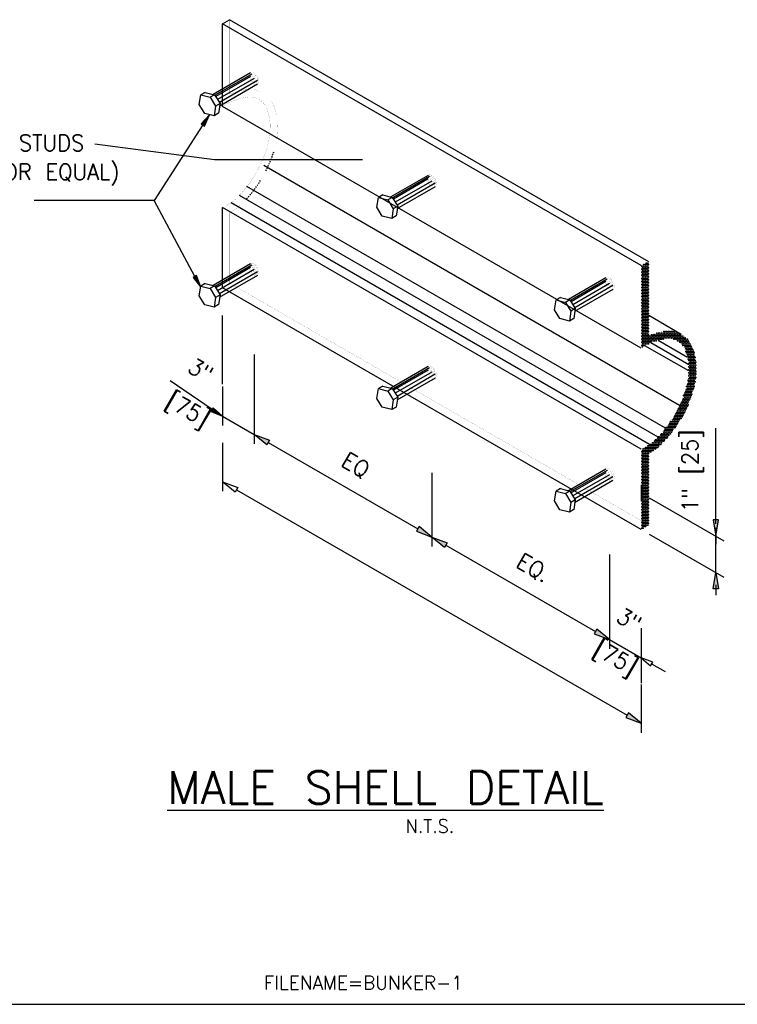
# Model space of a CAD drawing. Extents: x 0 to 1164, y 0 to 483.
# Tile 8 of 17: x 266 to 332, y 0 to 91. Entities that reach past the tile are written whole.
import ezdxf
from ezdxf.enums import TextEntityAlignment as Align

# ---------------------------------------------------------------- set-up
doc = ezdxf.new("R2010")
doc.units = 0
doc.header["$MEASUREMENT"] = 0
doc.linetypes.add('HIDDEN2', pattern=[0.1875, 0.125, -0.0625])
for name, color, linetype in [('1', 7, 'CONTINUOUS'), ('14', 7, 'CONTINUOUS'), ('DIM', 7, 'CONTINUOUS'), ('FILENAME', 1, 'CONTINUOUS'), ('FOOTING', 7, 'CONTINUOUS'), ('OUTLINE', 7, 'CONTINUOUS'), ('PAN_BLK', 7, 'CONTINUOUS'), ('PARTSLIST', 7, 'CONTINUOUS')]:
    doc.layers.add(name, color=color, linetype=linetype)
doc.styles.add('TXT_SHX', font='txt.shx')

# ---------------------------------------------------------------- blocks, each defined once
blk = doc.blocks.new('ISO_NU')
at = {"layer": 'FOOTING', "color": 3, "linetype": 'CONTINUOUS'}
for p, q in [((-0.44, 0.7), (-5.04, -1.96)), ((-0.28, 0.54), (-4.81, -2.07)), ((-0.43, 0.25), (-4.72, -2.23)), ((0, 0), (-4.5, -2.6)), ((0.41, -0.72), (-4.3, -3.44)), ((0.43, -0.25), (-4.27, -2.97))]:
    blk.add_line(p, q, dxfattribs=at)
at = {"layer": 'FOOTING', "color": 7, "linetype": 'CONTINUOUS'}
for p, q in [((-6.01, -1.71), (-6.56, -2.02)), ((-4.86, -2.01), (-5.41, -2.32)), ((-4.2, -3.09), (-4.75, -3.41)), ((-4.38, -4.29), (-4.93, -4.61))]:
    blk.add_line(p, q, dxfattribs=at)
at = {"layer": 'FOOTING', "color": 3, "linetype": 'CONTINUOUS', "const_width": 0.00984}
for points in [[(-0.41, -0.24, 0.058752), (-0.21, -0.51, 0.072341), (0, -0.68, 0.106617), (0.24, -0.76, 0.156851), (0.41, -0.72, 0.156851), (0.53, -0.59, 0.106617), (0.59, -0.34, 0.072341), (0.55, -0.07, 0.058752), (0.41, 0.24, 0.058752), (0.21, 0.51, 0.072341), (0, 0.68, 0.106617), (-0.24, 0.76, 0.156851), (-0.41, 0.72, 0.156851), (-0.53, 0.59, 0.106617), (-0.59, 0.34, 0.072341), (-0.55, 0.07, 0.058752)], [(-0.31, -0.18, 0.058752), (-0.16, -0.38, 0.072341), (0, -0.5, 0.106617), (0.18, -0.56, 0.156851), (0.31, -0.53, 0.156851), (0.39, -0.43, 0.106617), (0.43, -0.25, 0.072341), (0.4, -0.05, 0.058752), (0.31, 0.18, 0.058752), (0.16, 0.38, 0.072341), (0, 0.5, 0.106617), (-0.18, 0.56, 0.156851), (-0.31, 0.53, 0.156851), (-0.39, 0.43, 0.106617), (-0.43, 0.25, 0.072341), (-0.4, 0.05, 0.058752)], [(-0.15, -0.09, 0.058752), (-0.08, -0.19, 0.072341), (0, -0.25, 0.106617), (0.09, -0.28, 0.156851), (0.15, -0.27, 0.156851), (0.2, -0.22, 0.106617), (0.22, -0.13, 0.072341), (0.2, -0.03, 0.058752), (0.15, 0.09, 0.058752), (0.08, 0.19, 0.072341), (0, 0.25, 0.106617), (-0.09, 0.28, 0.156851), (-0.15, 0.27, 0.156851), (-0.2, 0.22, 0.106617), (-0.22, 0.13, 0.072341), (-0.2, 0.03, 0.058752)]]:
    blk.add_lwpolyline(points, format="xyb", close=True, dxfattribs=at)
at = {"layer": 'FOOTING', "color": 7, "linetype": 'CONTINUOUS'}
blk.add_lwpolyline([(-6.56, -2.02), (-5.41, -2.32), (-4.75, -3.41), (-4.93, -4.61), (-6.09, -4.31), (-6.75, -3.22)], close=True, dxfattribs=at)
blk.add_lwpolyline([(-6.01, -1.71), (-4.86, -2.01), (-4.2, -3.09), (-4.38, -4.29)], dxfattribs=at)

msp = doc.modelspace()

# ---------------------------------------------------------------- hatches: boundary and pattern name
at = {"layer": 'FOOTING', "linetype": 'CONTINUOUS'}
for points in [[(289.247, 52.081), (288.997, 51.648), (287.823, 52.615)], [(303.049, 44.113), (302.799, 43.68), (304.223, 43.146)], [(305.647, 42.613), (305.397, 42.18), (304.223, 43.146)], [(319.449, 34.644), (319.199, 34.211), (320.623, 33.678)], [(322.371, 26.911), (322.122, 26.478), (323.545, 25.945)]]:
    msp.add_hatch(color=7, dxfattribs=at).paths.add_polyline_path(points)
at = {"layer": 'OUTLINE', "linetype": 'CONTINUOUS'}
for points in [[(284.053, 55.065), (283.851, 54.749), (284.901, 54.302)], [(330.684, 44.727), (330.185, 44.727), (330.434, 43.231)], [(330.684, 38.375), (330.185, 38.375), (330.434, 39.871)]]:
    msp.add_hatch(color=7, dxfattribs=at).paths.add_polyline_path(points)
at = {"layer": 'PARTSLIST', "linetype": 'CONTINUOUS'}
for points in [[(282.925, 81.294), (283.24, 81.091), (283.693, 82.138)], [(282.512, 67.297), (282.183, 67.117), (282.888, 66.221)]]:
    msp.add_hatch(color=7, dxfattribs=at).paths.add_polyline_path(points)

# ---------------------------------------------------------------- linework, layer by layer
at = {"layer": '1', "color": 7, "linetype": 'CONTINUOUS'}
msp.add_line((284.901, 90.534), (285.55, 90.909), dxfattribs=at)
at = {"layer": '1', "color": 7, "linetype": 'CONTINUOUS', "const_width": 0.00984}
for points in [[(284.901, 73.565, 0.108379), (286.472, 74.702, 0.05898), (288.006, 76.757, 0.058752), (289.016, 79.103, 0.072341), (289.305, 81.093, 0.106617), (288.931, 82.826, 0.156851), (288.264, 83.563, 0.155797), (287.298, 83.773, 0.112923), (284.901, 82.911, 0.112923)], [(324.195, 68.597), (323.545, 68.222), (323.545, 60.599, -0.112923), (325.943, 61.461, -0.155797), (326.909, 61.251, -0.156851), (327.576, 60.514, -0.106617), (327.95, 58.781, -0.072341), (327.661, 56.792, -0.058752), (326.651, 54.445, -0.05898), (325.117, 52.39, -0.108379), (323.545, 51.253), (323.545, 43.848), (324.249, 44.254), (324.249, 50.815, 0.085133), (325.634, 51.914, 0.058752), (327.26, 54.093, 0.058752), (328.335, 56.591, 0.072341), (328.653, 58.781, 0.106617), (328.217, 60.804, 0.156851), (327.26, 61.86, 0.156851), (325.867, 62.161, 0.065361), (324.249, 61.748), (324.249, 68.566)]]:
    msp.add_lwpolyline(points, format="xyb", dxfattribs=at)
at = {"layer": '14', "color": 7, "linetype": 'CONTINUOUS'}
for p, q in [((323.545, 47.958), (323.545, 46.458)), ((330.434, 43.981), (330.434, 42.481)), ((320.623, 34.428), (320.623, 32.928)), ((323.545, 32.74), (323.545, 31.24)), ((323.545, 31.145), (323.545, 29.645)), ((323.545, 26.695), (323.545, 25.195))]:
    msp.add_line(p, q, dxfattribs=at)
at = {"layer": 'DIM', "color": 7, "linetype": 'CONTINUOUS'}
for p in [(323.813, 68.296), (323.954, 68.296), (324.024, 68.436), (324.094, 68.296), (324.164, 68.436), (324.235, 68.296), (323.602, 68.155), (323.602, 67.874), (323.602, 67.593), (323.602, 67.311), (323.672, 68.014), (323.672, 67.733), (323.672, 67.452), (323.743, 68.155), (323.743, 67.874), (323.743, 67.593), (323.743, 67.311), (323.813, 68.014), (323.813, 67.733), (323.813, 67.452), (323.883, 68.155), (323.883, 67.874), (323.883, 67.593), (323.883, 67.311), (323.954, 68.014), (323.954, 67.733), (323.954, 67.452), (324.024, 68.155), (324.024, 67.874), (324.024, 67.593), (324.024, 67.311), (324.094, 68.014), (324.094, 67.733), (324.094, 67.452), (324.164, 68.155), (324.164, 67.874), (324.164, 67.593), (324.164, 67.311), (324.235, 68.014), (324.235, 67.733), (324.235, 67.452), (323.602, 67.03), (323.602, 66.749), (323.602, 66.468), (323.672, 67.171), (323.672, 66.889), (323.672, 66.608), (323.743, 67.03), (323.743, 66.749), (323.743, 66.468), (323.813, 67.171), (323.813, 66.889), (323.813, 66.608), (323.883, 67.03), (323.883, 66.749), (323.883, 66.468), (323.954, 67.171), (323.954, 66.889), (323.954, 66.608), (324.024, 67.03), (324.024, 66.749), (324.024, 66.468), (324.094, 67.171), (324.094, 66.889), (324.094, 66.608), (324.164, 67.03), (324.164, 66.749), (324.164, 66.468), (324.235, 67.171), (324.235, 66.889), (324.235, 66.608), (323.602, 66.186), (323.602, 65.905), (323.602, 65.624), (323.672, 66.327), (323.672, 66.046), (323.672, 65.765), (323.672, 65.483), (323.743, 66.186), (323.743, 65.905), (323.743, 65.624), (323.813, 66.327), (323.813, 66.046), (323.813, 65.765), (323.813, 65.483), (323.883, 66.186), (323.883, 65.905), (323.883, 65.624), (323.954, 66.327), (323.954, 66.046), (323.954, 65.765), (323.954, 65.483), (324.024, 66.186), (324.024, 65.905), (324.024, 65.624), (324.094, 66.327), (324.094, 66.046), (324.094, 65.765), (324.094, 65.483), (324.164, 66.186), (324.164, 65.905), (324.164, 65.624), (324.235, 66.327), (324.235, 66.046), (324.235, 65.765), (324.235, 65.483), (323.602, 65.343), (323.602, 65.061), (323.602, 64.78), (323.672, 65.202), (323.672, 64.921), (323.672, 64.64), (323.743, 65.343), (323.743, 65.061), (323.743, 64.78), (323.813, 65.202), (323.813, 64.921), (323.813, 64.64), (323.883, 65.343), (323.883, 65.061), (323.883, 64.78), (323.954, 65.202), (323.954, 64.921), (323.954, 64.64), (324.024, 65.343), (324.024, 65.061), (324.024, 64.78), (324.094, 65.202), (324.094, 64.921), (324.094, 64.64), (324.164, 65.343), (324.164, 65.061), (324.164, 64.78), (324.235, 65.202), (324.235, 64.921), (324.235, 64.64), (323.602, 64.499), (323.602, 64.218), (323.602, 63.936), (323.602, 63.655), (323.672, 64.358), (323.672, 64.077), (323.672, 63.796), (323.743, 64.499), (323.743, 64.218), (323.743, 63.936), (323.743, 63.655), (323.813, 64.358), (323.813, 64.077), (323.813, 63.796), (323.883, 64.499), (323.883, 64.218), (323.883, 63.936), (323.883, 63.655), (323.954, 64.358), (323.954, 64.077), (323.954, 63.796), (324.024, 64.499), (324.024, 64.218), (324.024, 63.936), (324.024, 63.655), (324.094, 64.358), (324.094, 64.077), (324.094, 63.796), (324.164, 64.499), (324.164, 64.218), (324.164, 63.936), (324.164, 63.655), (324.235, 64.358), (324.235, 64.077), (324.235, 63.796), (323.602, 63.374), (323.602, 63.093), (323.602, 62.812), (323.672, 63.515), (323.672, 63.233), (323.672, 62.952), (323.743, 63.374), (323.743, 63.093), (323.743, 62.812), (323.813, 63.515), (323.813, 63.233), (323.813, 62.952), (323.883, 63.374), (323.883, 63.093), (323.883, 62.812), (323.954, 63.515), (323.954, 63.233), (323.954, 62.952), (324.024, 63.374), (324.024, 63.093), (324.024, 62.812), (324.094, 63.515), (324.094, 63.233), (324.094, 62.952), (324.164, 63.374), (324.164, 63.093), (324.164, 62.812), (324.235, 63.515), (324.235, 63.233), (324.235, 62.952), (323.602, 62.53), (323.602, 62.249), (323.602, 61.968), (323.672, 62.671), (323.672, 62.39), (323.672, 62.108), (323.672, 61.827), (323.743, 62.53), (323.743, 62.249), (323.743, 61.968), (323.813, 62.671), (323.813, 62.39), (323.813, 62.108), (323.813, 61.827), (323.883, 62.53), (323.883, 62.249), (323.883, 61.968), (323.954, 62.671), (323.954, 62.39), (323.954, 62.108), (323.954, 61.827), (324.024, 62.53), (324.024, 62.249), (324.024, 61.968), (324.094, 62.671), (324.094, 62.39), (324.094, 62.108), (324.094, 61.827), (324.164, 62.53), (324.164, 62.249), (324.164, 61.968), (324.235, 62.671), (324.235, 62.39), (324.235, 62.108), (324.235, 61.827), (324.516, 61.827), (324.657, 61.827), (324.797, 61.827), (324.938, 61.827), (325.008, 61.968), (325.079, 61.827), (325.149, 61.968), (325.219, 61.827), (325.289, 61.968), (325.36, 61.827), (325.43, 61.968), (325.5, 61.827), (325.571, 61.968), (325.641, 62.108), (325.641, 61.827), (325.711, 61.968), (325.782, 62.108), (325.782, 61.827), (325.852, 61.968), (325.922, 62.108), (325.922, 61.827), (325.993, 61.968), (326.063, 62.108), (326.063, 61.827), (326.133, 61.968), (326.203, 62.108), (326.203, 61.827), (326.274, 61.968), (326.344, 62.108), (326.344, 61.827), (326.414, 61.968), (326.485, 62.108), (326.485, 61.827), (326.555, 61.968), (326.625, 62.108), (326.625, 61.827), (326.696, 61.968), (326.766, 61.827), (326.836, 61.968), (326.907, 61.827), (326.977, 61.968), (327.047, 61.827), (327.188, 61.827), (323.602, 61.687), (323.602, 61.405), (323.602, 61.124), (323.672, 61.546), (323.672, 61.265), (323.672, 60.983), (323.743, 61.687), (323.743, 61.405), (323.743, 61.124), (323.813, 61.546), (323.813, 61.265), (323.813, 60.983), (323.883, 61.687), (323.883, 61.405), (323.883, 61.124), (323.954, 61.546), (323.954, 61.265), (323.954, 60.983), (324.024, 61.687), (324.024, 61.405), (324.024, 61.124), (324.094, 61.546), (324.094, 61.265), (324.094, 60.983), (324.164, 61.687), (324.164, 61.405), (324.164, 61.124), (324.235, 61.546), (324.235, 61.265), (324.235, 60.983), (324.305, 61.687), (324.305, 61.405), (324.305, 61.124), (324.375, 61.546), (324.375, 61.265), (324.446, 61.687), (324.446, 61.405), (324.446, 61.124), (324.516, 61.546), (324.516, 61.265), (324.586, 61.687), (324.586, 61.405), (324.657, 61.546), (324.657, 61.265), (324.727, 61.687), (324.727, 61.405), (324.797, 61.546), (324.797, 61.265), (324.868, 61.687), (324.868, 61.405), (324.938, 61.546), (324.938, 61.265), (325.008, 61.687), (325.008, 61.405), (325.079, 61.546), (325.149, 61.687), (325.149, 61.405), (325.219, 61.546), (325.289, 61.687), (325.289, 61.405), (325.36, 61.546), (325.43, 61.687), (325.43, 61.405), (325.5, 61.546), (325.571, 61.687), (325.571, 61.405), (325.641, 61.546), (325.711, 61.687), (325.782, 61.546), (325.852, 61.687), (325.922, 61.546), (325.993, 61.687), (326.063, 61.546), (326.133, 61.687), (326.203, 61.546), (326.274, 61.687), (326.344, 61.546), (326.414, 61.687), (326.485, 61.546), (326.555, 61.687), (326.555, 61.405), (326.625, 61.546), (326.696, 61.687), (326.696, 61.405), (326.766, 61.546), (326.836, 61.687), (326.836, 61.405), (326.907, 61.546), (326.907, 61.265), (326.977, 61.687), (326.977, 61.405), (327.047, 61.546), (327.047, 61.265), (327.117, 61.687), (327.117, 61.405), (327.117, 61.124), (327.188, 61.546), (327.188, 61.265), (327.258, 61.687), (327.258, 61.405), (327.258, 61.124), (327.328, 61.546), (327.328, 61.265), (327.328, 60.983), (327.399, 61.687), (327.399, 61.405), (327.399, 61.124), (327.469, 61.546), (327.469, 61.265), (327.469, 60.983), (327.539, 61.405), (327.539, 61.124), (327.61, 61.546), (327.61, 61.265), (327.61, 60.983), (327.68, 61.405), (327.68, 61.124), (327.75, 61.265), (327.75, 60.983), (327.821, 61.405), (327.821, 61.124), (327.891, 61.265), (327.891, 60.983), (327.961, 61.124), (328.032, 60.983), (323.602, 60.843), (323.672, 60.702), (323.743, 60.843), (323.883, 60.843), (327.399, 60.843), (327.539, 60.843), (327.61, 60.702), (327.68, 60.843), (327.68, 60.562), (327.68, 60.28), (327.75, 60.702), (327.75, 60.421), (327.75, 60.14), (327.821, 60.843), (327.821, 60.562), (327.821, 60.28), (327.891, 60.702), (327.891, 60.421), (327.891, 60.14), (327.961, 60.843), (327.961, 60.562), (327.961, 60.28), (328.032, 60.702), (328.032, 60.421), (328.032, 60.14), (328.102, 60.843), (328.102, 60.562), (328.102, 60.28), (328.172, 60.702), (328.172, 60.421), (328.172, 60.14), (328.242, 60.562), (328.242, 60.28), (328.313, 60.421), (328.313, 60.14), (328.383, 60.28), (328.453, 60.14), (327.821, 59.999), (327.891, 59.859), (327.891, 59.577), (327.961, 59.999), (327.961, 59.718), (327.961, 59.437), (327.961, 59.155), (328.032, 59.859), (328.032, 59.577), (328.032, 59.296), (328.102, 59.999), (328.102, 59.718), (328.102, 59.437), (328.102, 59.155), (328.172, 59.859), (328.172, 59.577), (328.172, 59.296), (328.242, 59.999), (328.242, 59.718), (328.242, 59.437), (328.242, 59.155), (328.313, 59.859), (328.313, 59.577), (328.313, 59.296), (328.383, 59.999), (328.383, 59.718), (328.383, 59.437), (328.383, 59.155), (328.453, 59.859), (328.453, 59.577), (328.453, 59.296), (328.524, 59.718), (328.524, 59.437), (328.524, 59.155), (328.594, 59.296), (327.961, 58.874), (327.961, 58.593), (327.961, 58.312), (328.032, 59.015), (328.032, 58.734), (328.032, 58.452), (328.102, 58.874), (328.102, 58.593), (328.102, 58.312), (328.172, 59.015), (328.172, 58.734), (328.172, 58.452), (328.242, 58.874), (328.242, 58.593), (328.242, 58.312), (328.313, 59.015), (328.313, 58.734), (328.313, 58.452), (328.383, 58.874), (328.383, 58.593), (328.383, 58.312), (328.453, 59.015), (328.453, 58.734), (328.453, 58.452), (328.524, 58.874), (328.524, 58.593), (328.524, 58.312), (328.594, 59.015), (328.594, 58.734), (328.594, 58.452), (327.891, 57.609), (327.891, 57.327), (327.961, 58.03), (327.961, 57.749), (327.961, 57.468), (328.032, 58.171), (328.032, 57.89), (328.032, 57.609), (328.032, 57.327), (328.102, 58.03), (328.102, 57.749), (328.102, 57.468), (328.172, 58.171), (328.172, 57.89), (328.172, 57.609), (328.172, 57.327), (328.242, 58.03), (328.242, 57.749), (328.242, 57.468), (328.313, 58.171), (328.313, 57.89), (328.313, 57.609), (328.313, 57.327), (328.383, 58.03), (328.383, 57.749), (328.383, 57.468), (328.453, 58.171), (328.453, 57.89), (328.453, 57.609), (328.453, 57.327), (328.524, 58.03), (328.524, 57.749), (328.524, 57.468), (328.594, 58.171), (328.594, 57.89), (327.61, 56.484), (327.68, 56.624), (327.75, 57.046), (327.75, 56.765), (327.75, 56.484), (327.821, 57.187), (327.821, 56.906), (327.821, 56.624), (327.891, 57.046), (327.891, 56.765), (327.891, 56.484), (327.961, 57.187), (327.961, 56.906), (327.961, 56.624), (328.032, 57.046), (328.032, 56.765), (328.032, 56.484), (328.102, 57.187), (328.102, 56.906), (328.102, 56.624), (328.172, 57.046), (328.172, 56.765), (328.172, 56.484), (328.242, 57.187), (328.242, 56.906), (328.242, 56.624), (328.313, 57.046), (328.313, 56.765), (328.383, 57.187), (328.383, 56.906), (328.453, 57.046), (327.258, 55.499), (327.328, 55.64), (327.399, 55.781), (327.399, 55.499), (327.469, 56.202), (327.469, 55.921), (327.469, 55.64), (327.539, 56.343), (327.539, 56.062), (327.539, 55.781), (327.539, 55.499), (327.61, 56.202), (327.61, 55.921), (327.61, 55.64), (327.68, 56.343), (327.68, 56.062), (327.68, 55.781), (327.68, 55.499), (327.75, 56.202), (327.75, 55.921), (327.75, 55.64), (327.821, 56.343), (327.821, 56.062), (327.821, 55.781), (327.821, 55.499), (327.891, 56.202), (327.891, 55.921), (327.891, 55.64), (327.961, 56.343), (327.961, 56.062), (327.961, 55.781), (328.032, 56.202), (328.032, 55.921), (328.102, 56.343), (328.102, 56.062), (328.172, 56.202), (328.242, 56.343), (326.836, 54.656), (326.907, 54.796), (326.977, 54.937), (326.977, 54.656), (327.047, 55.077), (327.047, 54.796), (327.117, 55.218), (327.117, 54.937), (327.117, 54.656), (327.188, 55.359), (327.188, 55.077), (327.188, 54.796), (327.258, 55.218), (327.258, 54.937), (327.258, 54.656), (327.328, 55.359), (327.328, 55.077), (327.328, 54.796), (327.399, 55.218), (327.399, 54.937), (327.399, 54.656), (327.469, 55.359), (327.469, 55.077), (327.469, 54.796), (327.539, 55.218), (327.539, 54.937), (327.539, 54.656), (327.61, 55.359), (327.61, 55.077), (327.61, 54.796), (327.68, 55.218), (327.68, 54.937), (327.75, 55.359), (327.75, 55.077), (327.821, 55.218), (327.891, 55.359), (326.203, 53.671), (326.274, 53.812), (326.344, 53.671), (326.414, 53.812), (326.485, 53.953), (326.485, 53.671), (326.555, 54.093), (326.555, 53.812), (326.625, 54.234), (326.625, 53.953), (326.625, 53.671), (326.696, 54.374), (326.696, 54.093), (326.696, 53.812), (326.766, 54.515), (326.766, 54.234), (326.766, 53.953), (326.766, 53.671), (326.836, 54.374), (326.836, 54.093), (326.836, 53.812), (326.907, 54.515), (326.907, 54.234), (326.907, 53.953), (326.907, 53.671), (326.977, 54.374), (326.977, 54.093), (326.977, 53.812), (327.047, 54.515), (327.047, 54.234), (327.047, 53.953), (327.117, 54.374), (327.117, 54.093), (327.188, 54.515), (327.188, 54.234), (327.258, 54.374), (327.258, 54.093), (327.328, 54.515), (327.328, 54.234), (327.399, 54.374), (327.469, 54.515), (325.641, 52.828), (325.711, 52.968), (325.782, 53.109), (325.782, 52.828), (325.852, 53.249), (325.852, 52.968), (325.922, 53.109), (325.922, 52.828), (325.993, 53.249), (325.993, 52.968), (326.063, 53.39), (326.063, 53.109), (326.063, 52.828), (326.133, 53.531), (326.133, 53.249), (326.133, 52.968), (326.203, 53.39), (326.203, 53.109), (326.203, 52.828), (326.274, 53.531), (326.274, 53.249), (326.274, 52.968), (326.344, 53.39), (326.344, 53.109), (326.344, 52.828), (326.414, 53.531), (326.414, 53.249), (326.414, 52.968), (326.485, 53.39), (326.485, 53.109), (326.555, 53.531), (326.555, 53.249), (326.625, 53.39), (326.696, 53.531), (326.696, 53.249), (326.766, 53.39), (326.836, 53.531), (324.586, 51.843), (324.727, 51.843), (324.797, 51.984), (324.868, 52.124), (324.868, 51.843), (324.938, 51.984), (325.008, 52.124), (325.008, 51.843), (325.079, 52.265), (325.079, 51.984), (325.149, 52.406), (325.149, 52.124), (325.149, 51.843), (325.219, 52.265), (325.219, 51.984), (325.289, 52.406), (325.289, 52.124), (325.289, 51.843), (325.36, 52.546), (325.36, 52.265), (325.36, 51.984), (325.43, 52.687), (325.43, 52.406), (325.43, 52.124), (325.43, 51.843), (325.5, 52.546), (325.5, 52.265), (325.5, 51.984), (325.571, 52.687), (325.571, 52.406), (325.571, 52.124), (325.641, 52.546), (325.641, 52.265), (325.641, 51.984), (325.711, 52.687), (325.711, 52.406), (325.711, 52.124), (325.782, 52.546), (325.782, 52.265), (325.852, 52.687), (325.852, 52.406), (325.922, 52.546), (325.922, 52.265), (325.993, 52.687), (325.993, 52.406), (326.063, 52.546), (326.133, 52.687), (326.274, 52.687), (323.602, 50.999), (323.672, 51.14), (323.743, 51.281), (323.743, 50.999), (323.813, 51.14), (323.883, 51.281), (323.883, 50.999), (323.954, 51.421), (323.954, 51.14), (324.024, 51.281), (324.024, 50.999), (324.094, 51.421), (324.094, 51.14), (324.164, 51.562), (324.164, 51.281), (324.164, 50.999), (324.235, 51.421), (324.235, 51.14), (324.305, 51.562), (324.305, 51.281), (324.305, 50.999), (324.375, 51.703), (324.375, 51.421), (324.375, 51.14), (324.446, 51.562), (324.446, 51.281), (324.446, 50.999), (324.516, 51.703), (324.516, 51.421), (324.516, 51.14), (324.586, 51.562), (324.586, 51.281), (324.657, 51.703), (324.657, 51.421), (324.657, 51.14), (324.727, 51.562), (324.727, 51.281), (324.797, 51.703), (324.797, 51.421), (324.868, 51.562), (324.868, 51.281), (324.938, 51.703), (324.938, 51.421), (325.008, 51.562), (325.079, 51.703), (325.079, 51.421), (325.149, 51.562), (325.219, 51.703), (325.36, 51.703), (323.602, 50.718), (323.602, 50.437), (323.602, 50.156), (323.672, 50.859), (323.672, 50.578), (323.672, 50.296), (323.672, 50.015), (323.743, 50.718), (323.743, 50.437), (323.743, 50.156), (323.813, 50.859), (323.813, 50.578), (323.813, 50.296), (323.813, 50.015), (323.883, 50.718), (323.883, 50.437), (323.883, 50.156), (323.954, 50.859), (323.954, 50.578), (323.954, 50.296), (323.954, 50.015), (324.024, 50.718), (324.024, 50.437), (324.024, 50.156), (324.094, 50.859), (324.094, 50.578), (324.094, 50.296), (324.094, 50.015), (324.164, 50.718), (324.164, 50.437), (324.164, 50.156), (324.235, 50.859), (324.235, 50.578), (324.235, 50.296), (324.235, 50.015), (323.602, 49.875), (323.602, 49.593), (323.602, 49.312), (323.672, 49.734), (323.672, 49.453), (323.672, 49.171), (323.743, 49.875), (323.743, 49.593), (323.743, 49.312), (323.813, 49.734), (323.813, 49.453), (323.813, 49.171), (323.883, 49.875), (323.883, 49.593), (323.883, 49.312), (323.954, 49.734), (323.954, 49.453), (323.954, 49.171), (324.024, 49.875), (324.024, 49.593), (324.024, 49.312), (324.094, 49.734), (324.094, 49.453), (324.094, 49.171), (324.164, 49.875), (324.164, 49.593), (324.164, 49.312), (324.235, 49.734), (324.235, 49.453), (324.235, 49.171), (323.602, 49.031), (323.602, 48.75), (323.602, 48.468), (323.602, 48.187), (323.672, 48.89), (323.672, 48.609), (323.672, 48.328), (323.743, 49.031), (323.743, 48.75), (323.743, 48.468), (323.743, 48.187), (323.813, 48.89), (323.813, 48.609), (323.813, 48.328), (323.883, 49.031), (323.883, 48.75), (323.883, 48.468), (323.883, 48.187), (323.954, 48.89), (323.954, 48.609), (323.954, 48.328), (324.024, 49.031), (324.024, 48.75), (324.024, 48.468), (324.024, 48.187), (324.094, 48.89), (324.094, 48.609), (324.094, 48.328), (324.164, 49.031), (324.164, 48.75), (324.164, 48.468), (324.164, 48.187), (324.235, 48.89), (324.235, 48.609), (324.235, 48.328), (323.602, 47.906), (323.602, 47.625), (323.602, 47.343), (323.672, 48.046), (323.672, 47.765), (323.672, 47.484), (323.743, 47.906), (323.743, 47.625), (323.743, 47.343), (323.813, 48.046), (323.813, 47.765), (323.813, 47.484), (323.883, 47.906), (323.883, 47.625), (323.883, 47.343), (323.954, 48.046), (323.954, 47.765), (323.954, 47.484), (324.024, 47.906), (324.024, 47.625), (324.024, 47.343), (324.094, 48.046), (324.094, 47.765), (324.094, 47.484), (324.164, 47.906), (324.164, 47.625), (324.164, 47.343), (324.235, 48.046), (324.235, 47.765), (324.235, 47.484), (323.602, 47.062), (323.602, 46.781), (323.602, 46.5), (323.672, 47.203), (323.672, 46.922), (323.672, 46.64), (323.743, 47.062), (323.743, 46.781), (323.743, 46.5), (323.813, 47.203), (323.813, 46.922), (323.813, 46.64), (323.883, 47.062), (323.883, 46.781), (323.883, 46.5), (323.954, 47.203), (323.954, 46.922), (323.954, 46.64), (324.024, 47.062), (324.024, 46.781), (324.024, 46.5), (324.094, 47.203), (324.094, 46.922), (324.094, 46.64), (324.164, 47.062), (324.164, 46.781), (324.164, 46.5), (324.235, 47.203), (324.235, 46.922), (324.235, 46.64), (323.602, 46.218), (323.602, 45.937), (323.602, 45.656), (323.672, 46.359), (323.672, 46.078), (323.672, 45.797), (323.672, 45.515), (323.743, 46.218), (323.743, 45.937), (323.743, 45.656), (323.813, 46.359), (323.813, 46.078), (323.813, 45.797), (323.813, 45.515), (323.883, 46.218), (323.883, 45.937), (323.883, 45.656), (323.954, 46.359), (323.954, 46.078), (323.954, 45.797), (323.954, 45.515), (324.024, 46.218), (324.024, 45.937), (324.024, 45.656), (324.094, 46.359), (324.094, 46.078), (324.094, 45.797), (324.094, 45.515), (324.164, 46.218), (324.164, 45.937), (324.164, 45.656), (324.235, 46.359), (324.235, 46.078), (324.235, 45.797), (324.235, 45.515), (323.602, 45.375), (323.602, 45.093), (323.602, 44.812), (323.672, 45.234), (323.672, 44.953), (323.672, 44.672), (323.743, 45.375), (323.743, 45.093), (323.743, 44.812), (323.813, 45.234), (323.813, 44.953), (323.813, 44.672), (323.883, 45.375), (323.883, 45.093), (323.883, 44.812), (323.954, 45.234), (323.954, 44.953), (323.954, 44.672), (324.024, 45.375), (324.024, 45.093), (324.024, 44.812), (324.094, 45.234), (324.094, 44.953), (324.094, 44.672), (324.164, 45.375), (324.164, 45.093), (324.164, 44.812), (324.235, 45.234), (324.235, 44.953), (324.235, 44.672), (323.602, 44.531), (323.602, 44.25), (323.602, 43.969), (323.672, 44.39), (323.672, 44.109), (323.743, 44.531), (323.743, 44.25), (323.743, 43.969), (323.813, 44.39), (323.813, 44.109), (323.883, 44.531), (323.883, 44.25), (323.954, 44.39), (323.954, 44.109), (324.024, 44.531), (324.024, 44.25), (324.094, 44.39), (324.164, 44.531), (324.164, 44.25), (324.235, 44.39)]:
    msp.add_point(p, dxfattribs=at)
at = {"layer": 'FILENAME', "color": 7, "linetype": 'CONTINUOUS'}
msp.add_lwpolyline([(273.104, 79.458), (284.175, 77.997), (297.829, 77.997)], dxfattribs=at)
msp.add_lwpolyline([(273.104, 79.458), (284.175, 77.997), (297.829, 77.997)], dxfattribs=at)
at = {"layer": 'FOOTING', "color": 7, "linetype": 'CONTINUOUS'}
for p, q in [((323.545, 68.222), (284.901, 90.534)), ((284.901, 82.911), (284.901, 90.534)), ((324.249, 68.566), (285.55, 90.909)), ((323.545, 60.599), (284.901, 82.911)), ((327.098, 55.305), (288.73, 77.457)), ((325.807, 53.191), (287.162, 75.503)), ((325.106, 52.378), (286.461, 74.689)), ((324.332, 51.693), (285.687, 74.005)), ((323.545, 51.253), (284.901, 73.565)), ((284.901, 66.16), (284.901, 73.565)), ((323.545, 43.848), (284.901, 66.16)), ((327.26, 61.86), (324.249, 63.599)), ((327.942, 59.041), (324.436, 61.065)), ((327.84, 59.736), (325.127, 61.302)), ((327.943, 58.476), (323.902, 60.81)), ((287.823, 59.992), (287.823, 51.749)), ((284.901, 57.058), (284.901, 53.436)), ((284.901, 54.302), (287.823, 52.615)), ((284.901, 51.84), (284.901, 47.39)), ((289.122, 51.865), (302.924, 43.896)), ((304.223, 49.078), (304.223, 42.28)), ((286.2, 47.506), (322.246, 26.695)), ((324.295, 46.775), (331.184, 42.798)), ((304.223, 45.902), (304.223, 42.28)), ((324.295, 43.415), (331.184, 39.438)), ((330.434, 39.871), (330.434, 43.231)), ((305.522, 42.396), (319.324, 34.428)), ((320.623, 41.529), (320.623, 32.812)), ((320.623, 36.433), (320.623, 32.812)), ((323.545, 34.746), (323.545, 31.124)), ((320.623, 33.678), (323.545, 31.99)), ((323.545, 29.529), (323.545, 25.079))]:
    msp.add_line(p, q, dxfattribs=at)
at = {"layer": 'FOOTING', "color": 7, "linetype": 'HIDDEN2', "const_width": 0.00984}
for points in [[(287.222, 84.472, 0.067624), (285.55, 84.038), (285.55, 90.909)], [(288.681, 84.132, 0.008221), (288.615, 84.172, 0.089379), (287.839, 84.451, 0.089379)], [(289.9, 82.116, 0.053772), (289.572, 83.115, 0.028075), (289.451, 83.347, 0.028075)], [(289.895, 79.777, 0.043045), (290.008, 81.093, 0.005286), (290.007, 81.196, 0.005286)], [(324.249, 44.254), (285.55, 66.597), (285.55, 73.098, 0.063397), (286.629, 73.861, 0.063397)]]:
    msp.add_lwpolyline(points, format="xyb", dxfattribs=at)
at = {"layer": 'FOOTING', "color": 7, "linetype": 'CONTINUOUS'}
for points in [[(289.247, 52.081), (288.997, 51.648), (287.823, 52.615)], [(286.325, 47.723), (286.075, 47.29), (284.901, 48.256)], [(303.049, 44.113), (302.799, 43.68), (304.223, 43.146)], [(305.647, 42.613), (305.397, 42.18), (304.223, 43.146)], [(319.449, 34.644), (319.199, 34.211), (320.623, 33.678)], [(322.371, 26.911), (322.122, 26.478), (323.545, 25.945)]]:
    msp.add_lwpolyline(points, close=True, dxfattribs=at)
at = {"layer": 'FOOTING', "color": 7, "linetype": 'HIDDEN2'}
for start, end in [(333.04881, 342.46652), (317.48969, 328.21219)]:
    msp.add_arc((278.559, 82.211), 11.612, start, end, dxfattribs=at)
at = {"layer": 'OUTLINE', "color": 7, "linetype": 'CONTINUOUS'}
for p, q in [((284.901, 57.274), (284.901, 63.601)), ((283.952, 54.907), (280.079, 57.582)), ((330.434, 44.356), (330.434, 53.188)), ((330.434, 38.746), (330.434, 37.78)), ((324.52, 31.429), (325.759, 30.716))]:
    msp.add_line(p, q, dxfattribs=at)
for points in [[(284.053, 55.065), (283.851, 54.749), (284.901, 54.302)], [(330.684, 44.727), (330.185, 44.727), (330.434, 43.231)], [(330.684, 38.375), (330.185, 38.375), (330.434, 39.871)], [(324.427, 31.267), (324.614, 31.592), (323.545, 31.99)]]:
    msp.add_lwpolyline(points, close=True, dxfattribs=at)
at = {"layer": 'PAN_BLK', "color": 3, "linetype": 'CONTINUOUS'}
msp.add_line((0, 0), (354.014, 0), dxfattribs=at)
at = {"layer": 'PARTSLIST', "color": 7, "linetype": 'CONTINUOUS'}
for p, q in [((283.083, 81.193), (278.583, 74.214)), ((278.583, 74.214), (267.511, 74.214)), ((282.347, 67.207), (278.583, 74.214))]:
    msp.add_line(p, q, dxfattribs=at)
for points in [[(282.925, 81.294), (283.24, 81.091), (283.693, 82.138)], [(282.512, 67.297), (282.183, 67.117), (282.888, 66.221)]]:
    msp.add_lwpolyline(points, close=True, dxfattribs=at)

# ---------------------------------------------------------------- block references
at = {"layer": '1', "linetype": 'CONTINUOUS', "xscale": 0.74997, "yscale": 0.74997, "zscale": 0.74997}
for p in [(287.823, 85.486), (304.223, 76.017), (287.823, 67.833), (320.623, 66.549), (304.223, 58.364), (320.623, 48.896)]:
    msp.add_blockref('ISO_NU', p, dxfattribs=at)

# ---------------------------------------------------------------- texts
at = {"layer": 'FILENAME', "color": 2, "linetype": 'CONTINUOUS', "style": 'TXT_SHX'}
msp.add_text('FILENAME=BUNKER-1', height=1.25, dxfattribs=at).set_placement((288.713, 1.366))
at = {"layer": 'FOOTING', "color": 7, "linetype": 'CONTINUOUS', "style": 'TXT_SHX', "width": 0.95}
for s, rotation, p in [('3"', 330, (282.519, 57.909)), ('[75]', 330, (281.361, 54.285)), ('1" [25]', 90, (328.808, 49.267)), ('EQ', 330, (296.829, 49.147)), ('EQ.', 330, (313.244, 39.67)), ('3"', 330, (322.069, 34.85)), ('[75]', 330, (320.837, 31.365))]:
    msp.add_text(s, height=1.4999, rotation=rotation, dxfattribs=at).set_placement(p, align=Align.CENTER)
at = {"layer": 'OUTLINE', "color": 7, "linetype": 'CONTINUOUS', "style": 'TXT_SHX'}
msp.add_text('%%uMALE SHELL DETAIL', height=2.99987, dxfattribs=at).set_placement((279.799, 18.522))
at = {"layer": 'OUTLINE', "color": 7, "linetype": 'CONTINUOUS', "style": 'TXT_SHX', "width": 0.95}
msp.add_text('N.T.S.', height=1.25, dxfattribs=at).set_placement((304.055, 15.829), align=Align.CENTER)
at = {"layer": 'PARTSLIST', "color": 7, "linetype": 'CONTINUOUS', "style": 'TXT_SHX', "width": 0.95}
for s, p in [('3 HEADED STUDS', (255.008, 78.781)), ('(NELSON OR EQUAL)', (255.087, 76.112))]:
    msp.add_text(s, height=1.49994, dxfattribs=at).set_placement(p)

doc.saveas('drawing.dxf')
